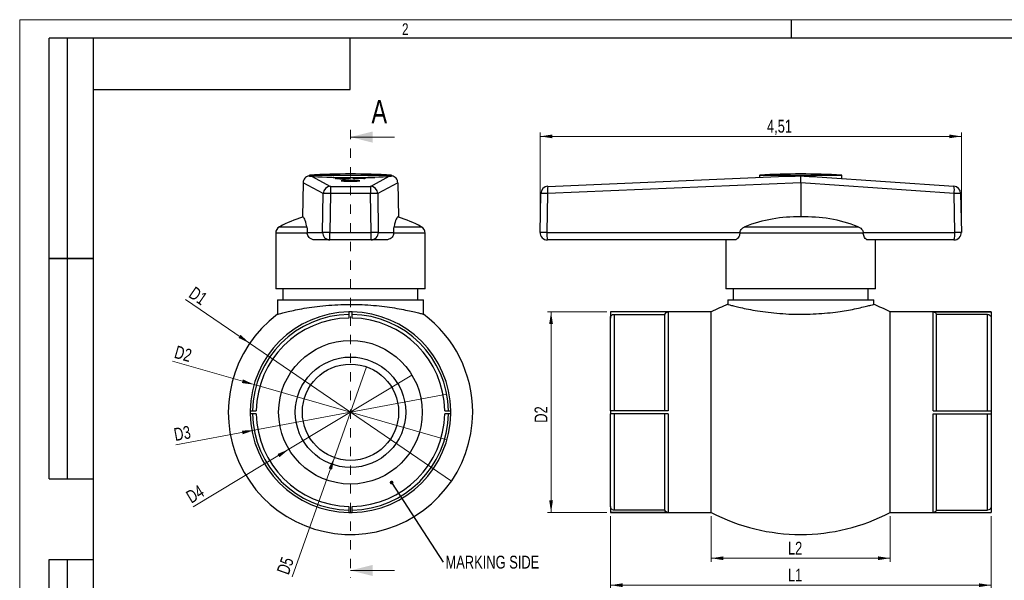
# Model space of a CAD drawing. Header units: inches. Extents: x 0 to 16.7, y 0 to 11.7.
# Tile 2 of 3: x 0 to 10.6, y 5.7 to 11.7. Entities that reach past the tile are written whole.
import ezdxf

# ---------------------------------------------------------------- set-up
doc = ezdxf.new("R2010")
doc.units = ezdxf.units.IN
doc.header["$MEASUREMENT"] = 0
doc.linetypes.add('HIDDEN', pattern=[0.075, 0.05, -0.025])
doc.layers.add('ОСЕВЫЕ', color=7, linetype='Continuous')
doc.styles.add('SLDTEXTSTYLE0', font='TXT', dxfattribs={"width": 0.75})
doc.dimstyles.new('SLDDIMSTYLE0', dxfattribs={"dimtxt": 0.137795, "dimasz": 0.13, "dimexe": 0, "dimexo": 0.0625, "dimgap": 0.034449, "dimtad": 1, "dimrnd": 1e-09, "dimzin": 12, "dimdsep": 46, "dimtxsty": 'SLDTEXTSTYLE0', "dimblk1": 'NONE', "dimsah": 1, "dimcen": 0, "dimadec": 0, "dimazin": 3, "dimtfac": 1, "dimtmove": 0, "dimatfit": 3, "dimldrblk": 'NONE', "dimfxl": 0, "dimfrac": 2, "dimtolj": 1, "dimtzin": 12, "dimarcsym": 0})
doc.dimstyles.new('SLDDIMSTYLE1', dxfattribs={"dimtxt": 0.18, "dimasz": 0.04, "dimexe": 0, "dimexo": 0.0625, "dimgap": 0, "dimtad": 0, "dimtih": 1, "dimtoh": 1, "dimdec": 0, "dimrnd": 1e-09, "dimzin": 0, "dimdsep": 46, "dimtxsty": 'Standard', "dimblk1": 'DOT', "dimblk2": 'DOT', "dimsah": 1, "dimcen": 0.09, "dimadec": 0, "dimazin": 0, "dimtfac": 0.04, "dimtdec": 0, "dimtofl": 0, "dimtmove": 0, "dimatfit": 3, "dimldrblk": 'DOT', "dimfxl": 0, "dimfrac": 2, "dimtolj": 1, "dimtzin": 0, "dimarcsym": 0})
doc.dimstyles.new('SLDDIMSTYLE2', dxfattribs={"dimtxt": 0.137795, "dimasz": 0.13, "dimexe": 0, "dimexo": 0.0625, "dimgap": 0.034449, "dimtad": 1, "dimrnd": 1e-09, "dimzin": 12, "dimdsep": 46, "dimtxsty": 'SLDTEXTSTYLE0', "dimsah": 1, "dimcen": 0.09, "dimadec": 0, "dimazin": 3, "dimtfac": 1, "dimtofl": 0, "dimtmove": 0, "dimatfit": 3, "dimfxl": 0, "dimfrac": 2, "dimtolj": 1, "dimtzin": 12, "dimarcsym": 0})

# ---------------------------------------------------------------- blocks, each defined once
blk = doc.blocks.new('_D')
at = {"color": 7, "linetype": 'Continuous', "lineweight": 0}
for q in [(1.779, 8.694), (4.627, 6.745)]:
    blk.add_line((2.464, 8.225), q, dxfattribs=at)
at = {"color": 7, "linetype": 'Continuous', "lineweight": 18}
blk.add_solid([(2.464, 8.225), (2.368, 8.315), (2.346, 8.282)], dxfattribs=at)
at = {"color": 7, "linetype": 'Continuous', "lineweight": 18, "insert": (1.879, 8.84), "char_height": 0.1378, "attachment_point": 1, "rotation": 325.6256, "style": 'SLDTEXTSTYLE0'}
blk.add_mtext('D1', dxfattribs=at)
blk = doc.blocks.new('_None')
blk = doc.blocks.new('_D_1')
at = {"color": 7, "linetype": 'Continuous', "lineweight": 0}
for q in [(1.637, 8.033), (4.579, 7.189)]:
    blk.add_line((2.513, 7.781), q, dxfattribs=at)
at = {"color": 7, "linetype": 'Continuous', "lineweight": 18}
blk.add_solid([(2.513, 7.781), (2.393, 7.837), (2.382, 7.798)], dxfattribs=at)
at = {"color": 7, "linetype": 'Continuous', "lineweight": 18, "insert": (1.686, 8.203), "char_height": 0.1378, "attachment_point": 1, "rotation": 343.9894, "style": 'SLDTEXTSTYLE0'}
blk.add_mtext('D2', dxfattribs=at)
blk = doc.blocks.new('_D_2')
at = {"color": 7, "linetype": 'Continuous', "lineweight": 0}
for q in [(4.577, 7.677), (1.675, 7.136)]:
    blk.add_line((2.514, 7.293), q, dxfattribs=at)
at = {"color": 7, "linetype": 'Continuous', "lineweight": 18}
blk.add_arc((3.546, 7.485), 1.049, 181.2672, 192.7127, dxfattribs=at)
blk.add_solid([(2.514, 7.293), (2.383, 7.288), (2.39, 7.249)], dxfattribs=at)
at = {"color": 7, "linetype": 'Continuous', "lineweight": 18, "insert": (1.643, 7.311), "char_height": 0.1378, "attachment_point": 1, "rotation": 10.5641, "style": 'SLDTEXTSTYLE0'}
blk.add_mtext('D3', dxfattribs=at)
blk = doc.blocks.new('_D_3')
at = {"color": 7, "linetype": 'Continuous', "lineweight": 0}
for q in [(4.205, 7.882), (1.861, 6.47)]:
    blk.add_line((2.886, 7.088), q, dxfattribs=at)
at = {"color": 7, "linetype": 'Continuous', "lineweight": 18}
blk.add_solid([(2.886, 7.088), (2.765, 7.038), (2.785, 7.004)], dxfattribs=at)
at = {"color": 7, "linetype": 'Continuous', "lineweight": 18, "insert": (1.769, 6.622), "char_height": 0.1378, "attachment_point": 1, "rotation": 31.0561, "style": 'SLDTEXTSTYLE0'}
blk.add_mtext('D4', dxfattribs=at)
blk = doc.blocks.new('_D_4')
at = {"color": 7, "linetype": 'Continuous', "lineweight": 0}
for q in [(3.718, 7.971), (2.919, 5.721)]:
    blk.add_line((3.373, 6.999), q, dxfattribs=at)
at = {"color": 7, "linetype": 'Continuous', "lineweight": 18}
blk.add_solid([(3.373, 6.999), (3.311, 6.883), (3.348, 6.87)], dxfattribs=at)
at = {"color": 7, "linetype": 'Continuous', "lineweight": 18, "insert": (2.752, 5.78), "char_height": 0.1378, "attachment_point": 1, "rotation": 70.4532, "style": 'SLDTEXTSTYLE0'}
blk.add_mtext('D5', dxfattribs=at)
blk = doc.blocks.new('SW_NOTE_0_1')
at = {"color": 0, "linetype": 'Continuous', "lineweight": 0, "insert": (0.024, 0.069), "char_height": 0.1378, "attachment_point": 1, "style": 'SLDTEXTSTYLE0'}
blk.add_mtext('MARKING SIDE', dxfattribs=at)
blk = doc.blocks.new('_Dot')
at = {"color": 0, "linetype": 'ByBlock', "lineweight": -2}
blk.add_line((-0.5, 0), (-1, 0), dxfattribs=at)
at = {"color": 0, "linetype": 'ByBlock', "const_width": 0.5}
blk.add_lwpolyline([(-0.25, 0, 1), (0.25, 0, 1)], format="xyb", close=True, dxfattribs=at)
blk = doc.blocks.new('_D_5')
at = {"color": 7, "linetype": 'Continuous', "lineweight": 0}
for p, q in [((6.332, 6.371), (6.332, 5.592)), ((10.413, 6.371), (10.413, 5.592)), ((10.413, 5.631), (6.332, 5.631))]:
    blk.add_line(p, q, dxfattribs=at)
at = {"color": 7, "linetype": 'Continuous', "lineweight": 18}
for points in [[(6.332, 5.631), (6.462, 5.611), (6.462, 5.651)], [(10.413, 5.631), (10.283, 5.651), (10.283, 5.611)]]:
    blk.add_solid(points, dxfattribs=at)
at = {"color": 7, "linetype": 'Continuous', "lineweight": 18, "insert": (8.235, 5.809), "char_height": 0.1378, "attachment_point": 1, "style": 'SLDTEXTSTYLE0'}
blk.add_mtext('L1', dxfattribs=at)
blk = doc.blocks.new('_D_6')
at = {"color": 7, "linetype": 'Continuous', "lineweight": 0}
for p, q in [((7.413, 6.371), (7.413, 5.88)), ((9.331, 6.371), (9.331, 5.88)), ((7.413, 5.92), (9.331, 5.92))]:
    blk.add_line(p, q, dxfattribs=at)
at = {"color": 7, "linetype": 'Continuous', "lineweight": 18}
for points in [[(7.413, 5.92), (7.543, 5.9), (7.543, 5.94)], [(9.331, 5.92), (9.201, 5.94), (9.201, 5.9)]]:
    blk.add_solid(points, dxfattribs=at)
at = {"color": 7, "linetype": 'Continuous', "lineweight": 18, "insert": (8.235, 6.097), "char_height": 0.1378, "attachment_point": 1, "style": 'SLDTEXTSTYLE0'}
blk.add_mtext('L2', dxfattribs=at)
blk = doc.blocks.new('_D_7')
at = {"color": 7, "linetype": 'Continuous', "lineweight": 0}
for p, q in [((6.292, 8.56), (5.657, 8.56)), ((5.696, 8.56), (5.696, 6.41)), ((6.292, 6.41), (5.657, 6.41))]:
    blk.add_line(p, q, dxfattribs=at)
at = {"color": 7, "linetype": 'Continuous', "lineweight": 18}
for points in [[(5.696, 8.56), (5.676, 8.43), (5.716, 8.43)], [(5.696, 6.41), (5.716, 6.54), (5.676, 6.54)]]:
    blk.add_solid(points, dxfattribs=at)
at = {"color": 7, "linetype": 'Continuous', "lineweight": 18, "insert": (5.519, 7.372), "char_height": 0.1378, "attachment_point": 1, "rotation": 90, "style": 'SLDTEXTSTYLE0'}
blk.add_mtext('D2', dxfattribs=at)
blk = doc.blocks.new('_D_8')
at = {"color": 7, "linetype": 'Continuous', "lineweight": 0}
for p, q in [((5.579, 9.452), (5.579, 10.482)), ((10.094, 9.452), (10.094, 10.482)), ((10.094, 10.442), (5.579, 10.442))]:
    blk.add_line(p, q, dxfattribs=at)
at = {"color": 7, "linetype": 'Continuous', "lineweight": 18}
for points in [[(5.579, 10.442), (5.709, 10.422), (5.709, 10.462)], [(10.094, 10.442), (9.964, 10.462), (9.964, 10.422)]]:
    blk.add_solid(points, dxfattribs=at)
at = {"color": 7, "linetype": 'Continuous', "lineweight": 18, "insert": (8.01, 10.62), "char_height": 0.1378, "attachment_point": 1, "style": 'SLDTEXTSTYLE0'}
blk.add_mtext('4,51', dxfattribs=at)

msp = doc.modelspace()

# ---------------------------------------------------------------- linework, layer by layer
at = {"color": 7, "linetype": 'Continuous', "lineweight": 25}
for p, q in [((0.315, 6.772), (0.315, 11.496)), ((0.787, 11.496), (0.315, 11.496)), ((0.315, 6.772), (0.315, 11.496)), ((0.512, 6.772), (0.512, 11.496)), ((0.512, 6.772), (0.512, 11.496)), ((0.787, 11.496), (0.787, 0.197)), ((16.339, 11.496), (0.787, 11.496)), ((0.787, 11.496), (0.787, 0.197)), ((3.543, 10.945), (3.543, 11.496)), ((0.787, 10.945), (3.543, 10.945)), ((3.106, 10.028), (3.106, 10.018)), ((3.106, 10.028), (3.986, 10.028)), ((3.986, 10.018), (3.986, 10.028)), ((7.932, 10.028), (7.932, 10.003)), ((7.932, 10.028), (8.777, 10.028)), ((8.777, 10.028), (8.812, 10.028)), ((8.812, 9.991), (8.812, 10.028)), ((3.038, 9.944), (3.032, 9.578)), ((3.254, 9.829), (3.038, 9.944)), ((3.129, 10.015), (3.332, 9.906)), ((3.366, 10.002), (3.359, 10.001)), ((3.366, 10.001), (3.366, 10.002)), ((3.579, 9.995), (3.582, 9.995)), ((3.579, 9.988), (3.579, 9.995)), ((3.594, 9.988), (3.579, 9.988)), ((3.582, 9.995), (3.686, 9.989)), ((3.582, 9.988), (3.582, 9.995)), ((3.594, 9.993), (3.594, 9.988)), ((3.697, 9.988), (3.594, 9.993)), ((3.686, 9.995), (3.701, 9.995)), ((3.686, 9.989), (3.686, 9.995)), ((3.686, 9.988), (3.686, 9.989)), ((3.701, 9.988), (3.697, 9.988)), ((3.701, 9.995), (3.701, 9.988)), ((3.808, 10.003), (3.731, 10.003)), ((3.731, 10.003), (3.735, 10.003)), ((3.735, 10.001), (3.735, 10.003)), ((3.743, 10.002), (3.747, 10.001)), ((3.747, 10.001), (3.808, 10.003)), ((3.759, 9.906), (3.962, 10.015)), ((4.053, 9.944), (3.838, 9.829)), ((4.053, 9.944), (4.06, 9.578)), ((8.372, 9.944), (5.658, 9.829)), ((5.661, 9.906), (8.216, 10.015)), ((8.372, 9.944), (8.372, 9.578)), ((10.016, 9.831), (8.372, 9.944)), ((8.547, 10.009), (10.013, 9.908)), ((3.247, 9.413), (3.254, 9.829)), ((3.332, 9.829), (3.325, 9.413)), ((3.332, 9.906), (3.332, 9.829)), ((3.332, 9.906), (3.759, 9.906)), ((3.759, 9.829), (3.332, 9.829)), ((3.759, 9.906), (3.759, 9.829)), ((3.766, 9.413), (3.759, 9.829)), ((3.838, 9.829), (3.844, 9.413)), ((5.579, 9.413), (5.586, 9.829)), ((5.658, 9.829), (5.651, 9.413)), ((10.024, 9.413), (10.016, 9.831)), ((10.086, 9.831), (10.094, 9.413)), ((2.744, 9.404), (2.744, 8.807)), ((3.081, 9.413), (3.081, 9.404)), ((3.081, 9.413), (3.247, 9.413)), ((3.325, 9.332), (3.325, 9.413)), ((3.325, 9.413), (3.766, 9.413)), ((3.766, 9.332), (3.766, 9.413)), ((3.844, 9.413), (4.01, 9.413)), ((4.01, 9.404), (4.01, 9.413)), ((4.347, 8.807), (4.347, 9.404)), ((5.651, 9.413), (7.72, 9.413)), ((7.719, 9.404), (7.72, 9.413)), ((9.042, 9.404), (7.719, 9.404)), ((7.774, 9.474), (8.987, 9.474)), ((9.041, 9.413), (9.042, 9.404)), ((9.041, 9.413), (10.024, 9.413)), ((3.325, 9.332), (3.164, 9.332)), ((3.766, 9.332), (3.325, 9.332)), ((3.927, 9.332), (3.766, 9.332)), ((7.667, 9.332), (5.657, 9.332)), ((7.571, 9.332), (7.571, 8.807)), ((10.015, 9.332), (9.09, 9.332)), ((9.173, 8.807), (9.173, 9.332)), ((0.315, 9.134), (0.787, 9.134)), ((0.787, 9.134), (0.315, 9.134)), ((4.347, 8.807), (2.744, 8.807)), ((2.822, 8.807), (2.822, 8.691)), ((4.269, 8.691), (4.269, 8.807)), ((8.372, 8.807), (7.571, 8.807)), ((7.649, 8.807), (7.649, 8.691)), ((9.173, 8.807), (8.372, 8.807)), ((9.096, 8.691), (9.096, 8.807)), ((2.762, 8.691), (2.762, 8.535)), ((2.762, 8.691), (4.329, 8.691)), ((4.329, 8.535), (4.329, 8.691)), ((7.589, 8.691), (7.589, 8.64)), ((7.589, 8.691), (9.156, 8.691)), ((9.156, 8.641), (9.156, 8.691)), ((3.53, 8.495), (3.53, 8.56)), ((3.562, 8.56), (3.562, 8.495)), ((7.413, 8.56), (6.332, 8.56)), ((6.952, 8.56), (6.332, 8.56)), ((6.332, 8.56), (6.332, 8.56)), ((6.332, 8.56), (6.332, 8.495)), ((6.952, 8.56), (6.952, 7.501)), ((7.413, 7.485), (7.413, 8.56)), ((10.413, 8.56), (9.331, 8.56)), ((9.331, 7.485), (9.331, 8.56)), ((9.792, 7.501), (9.792, 8.56)), ((9.792, 8.56), (10.413, 8.56)), ((10.413, 8.56), (10.413, 8.56)), ((10.413, 8.56), (10.413, 8.495)), ((6.332, 7.501), (6.332, 8.495)), ((6.371, 8.534), (6.371, 7.501)), ((6.371, 8.534), (6.915, 8.534)), ((6.915, 7.501), (6.915, 8.534)), ((9.829, 7.501), (9.829, 8.534)), ((10.373, 8.534), (9.829, 8.534)), ((10.373, 7.501), (10.373, 8.534)), ((10.413, 8.495), (10.413, 7.501)), ((2.471, 7.501), (2.536, 7.501)), ((4.556, 7.501), (4.62, 7.501)), ((6.332, 7.501), (6.332, 7.469)), ((6.952, 7.501), (6.332, 7.501)), ((9.792, 7.501), (10.413, 7.501)), ((10.413, 7.501), (10.413, 7.469)), ((2.536, 7.469), (2.471, 7.469)), ((4.62, 7.469), (4.556, 7.469)), ((6.952, 7.469), (6.332, 7.469)), ((6.332, 6.475), (6.332, 7.469)), ((6.371, 7.469), (6.371, 6.436)), ((6.915, 6.436), (6.915, 7.469)), ((6.952, 7.469), (6.952, 6.41)), ((7.413, 6.41), (7.413, 7.485)), ((9.331, 6.41), (9.331, 7.485)), ((9.792, 6.41), (9.792, 7.469)), ((9.792, 7.469), (10.413, 7.469)), ((9.829, 6.436), (9.829, 7.469)), ((10.373, 6.436), (10.373, 7.469)), ((10.413, 7.469), (10.413, 6.475)), ((0.315, 6.772), (0.787, 6.772)), ((3.53, 6.41), (3.53, 6.475)), ((3.562, 6.475), (3.562, 6.41)), ((6.332, 6.475), (6.332, 6.41)), ((10.413, 6.475), (10.413, 6.41)), ((6.332, 6.41), (7.413, 6.41)), ((6.332, 6.41), (6.332, 6.41)), ((6.952, 6.41), (6.332, 6.41)), ((6.915, 6.436), (6.371, 6.436)), ((9.331, 6.41), (10.413, 6.41)), ((9.792, 6.41), (10.413, 6.41)), ((9.829, 6.436), (10.373, 6.436)), ((10.413, 6.41), (10.413, 6.41)), ((0.315, 0.197), (0.315, 5.906)), ((0.315, 5.906), (0.787, 5.906)), ((0.512, 0.197), (0.512, 5.906))]:
    msp.add_line(p, q, dxfattribs=at)
at = {"color": 7, "linetype": 'HIDDEN', "lineweight": 18}
msp.add_line((3.546, 10.513), (3.546, 5.71), dxfattribs=at)
at = {"color": 7, "linetype": 'Continuous', "lineweight": 18}
for p, q in [((4.018, 10.435), (3.546, 10.435)), ((4.018, 5.789), (3.546, 5.789))]:
    msp.add_line(p, q, dxfattribs=at)
at = {"color": 8, "linetype": 'Continuous', "lineweight": 25}
for p, q in [((3.081, 9.404), (2.744, 9.404)), ((2.786, 9.474), (3.078, 9.474)), ((4.347, 9.404), (4.01, 9.404)), ((4.014, 9.474), (4.305, 9.474))]:
    msp.add_line(p, q, dxfattribs=at)
at = {"color": 7, "linetype": 'Continuous'}
msp.add_line((2.762, 8.691), (2.762, 8.535), dxfattribs=at)
at = {"color": 7, "linetype": 'Continuous', "lineweight": 25, "flags": 128}
for points in [[(3.546, 9.97), (3.52, 9.97), (3.496, 9.969), (3.476, 9.969), (3.46, 9.968), (3.45, 9.967), (3.446, 9.966), (3.45, 9.965), (3.46, 9.964), (3.476, 9.963), (3.496, 9.962), (3.52, 9.962), (3.546, 9.961), (3.571, 9.962), (3.595, 9.962), (3.616, 9.963), (3.632, 9.964), (3.641, 9.965), (3.645, 9.966), (3.641, 9.967), (3.632, 9.968), (3.616, 9.969), (3.595, 9.969), (3.571, 9.97), (3.546, 9.97)], [(3.078, 9.474), (3.072, 9.5), (3.067, 9.522), (3.061, 9.541), (3.056, 9.556), (3.05, 9.567), (3.044, 9.574), (3.038, 9.578), (3.032, 9.578)], [(4.06, 9.578), (4.054, 9.578), (4.048, 9.574), (4.042, 9.567), (4.036, 9.556), (4.03, 9.541), (4.024, 9.522), (4.019, 9.5), (4.014, 9.474)]]:
    msp.add_lwpolyline(points, dxfattribs=at)
at = {"color": 7, "linetype": 'Continuous', "lineweight": 25}
for radius in [0.77, 0.592, 0.516]:
    msp.add_circle((3.546, 7.485), radius, dxfattribs=at)
for centre, radius, start, end in [((3.546, 1.839), 8.2, 86.9245, 93.0755), ((8.372, 1.839), 8.2, 86.9245, 93.0755), ((3.546, 23.957), 13.957, 269.2323, 270.8094), ((3.546, 23.418), 13.416, 269.2323, 270.8094), ((3.532, 8.798), 1.168, 89.3095, 93.6131), ((3.558, 8.717), 1.249, 86.5266, 90.5508), ((3.332, 9.828), 0.0789, 90.2885, 178.8427), ((3.293, 8.484), 1.345, 88.3286, 91.6714), ((3.759, 9.828), 0.0789, 1.1573, 89.7115), ((3.799, 8.484), 1.345, 88.3286, 91.6714), ((5.665, 9.828), 0.0787, 92.4286, 179), ((5.622, 8.737), 1.092, 88.1001, 91.8999), ((5.904, 9.858), 0.247, 168.813, 186.8076), ((9.843, 9.862), 0.176, 349.9885, 15.3463), ((10.007, 9.83), 0.0787, 1, 86.0557), ((10.051, 8.758), 1.073, 88.1391, 91.8609), ((3.546, 8.032), 1.629, 108.3907, 117.7715), ((3.546, 8.032), 1.629, 62.2285, 71.6093), ((8.331, 8.049), 1.53, 88.468, 111.3548), ((8.43, 8.058), 1.521, 68.524, 92.1974), ((2.823, 9.404), 0.0787, 117.7715, 180), ((3.325, 9.411), 0.0786, 178.9105, 269.9059), ((3.286, 8.068), 1.345, 88.3286, 91.6714), ((3.805, 8.068), 1.345, 88.3286, 91.6714), ((3.766, 9.411), 0.0786, 270.0941, 1.0895), ((4.268, 9.404), 0.0787, 0, 62.2285), ((5.657, 9.411), 0.0787, 179, 270), ((5.615, 8.321), 1.092, 88.1001, 91.8999), ((5.908, 9.392), 0.258, 175.5154, 193.466), ((9.841, 9.393), 0.184, 340.9131, 6.2506), ((10.015, 9.411), 0.0787, 270, 1), ((10.059, 8.34), 1.073, 88.1391, 91.8609), ((3.546, 7.485), 1.075, 90.8605, 179.1395), ((3.546, 7.485), 1.075, 89.1395, 90.8605), ((3.546, 7.485), 1.075, 0.8605, 89.1395), ((8.372, 6.724), 2.071, 112.1621, 117.5737), ((8.372, 6.724), 2.071, 62.4263, 67.8249), ((3.546, 7.485), 1.31, 126.6911, 0), ((3.546, 7.485), 1.049, 90.8813, 179.1187), ((3.546, 7.485), 1.01, 90.9157, 179.0843), ((3.546, 7.485), 1.049, 0.8813, 89.1187), ((3.546, 7.485), 1.01, 0.9157, 89.0843), ((3.546, 7.485), 1.31, 0, 53.2771), ((3.546, 7.485), 1.075, 179.1395, 180.8605), ((3.546, 7.485), 1.075, 359.1395, 0.8605), ((3.546, 7.485), 1.075, 180.8605, 269.1395), ((3.546, 7.485), 1.049, 180.8813, 269.1187), ((3.546, 7.485), 1.01, 180.9157, 269.0843), ((3.546, 7.485), 1.01, 270.9157, 359.0843), ((3.546, 7.485), 1.049, 270.8813, 359.1187), ((3.546, 7.485), 1.075, 270.8605, 359.1395), ((3.546, 7.485), 1.075, 269.1395, 270.8605), ((8.372, 8.246), 2.071, 242.4263, 297.5737)]:
    msp.add_arc(centre, radius, start, end, dxfattribs=at)
for centre, major_axis, ratio, start_param, end_param in [((3.085, 9.96), (0.0151, 0.0799), 0.555585, 1.867015, 1.870004), ((3.546, 10.021), (0.445, 0), 0.042412, 3.500382, 5.924396), ((4.006, 9.96), (-0.0151, 0.0799), 0.555585, 4.413181, 4.416171), ((8.776, 9.96), (0.404, 0.016), 0.194587, 3.130908, 3.133897)]:
    msp.add_ellipse(centre, major_axis=major_axis, ratio=ratio, start_param=start_param, end_param=end_param, dxfattribs=at)
for points, knots in [([(3.101, 10.02), (3.101, 10.02), (3.092, 10.018), (3.075, 10.011), (3.055, 9.994), (3.041, 9.971), (3.039, 9.953), (3.038, 9.944)], [0, 0, 0, 0, 0.001745, 0.251501, 0.500779, 0.750399, 1, 1, 1, 1]), ([(3.101, 10.02), (3.102, 10.019), (3.104, 10.016), (3.121, 10.015), (3.129, 10.015)], [0, 0, 0, 0, 0.491809, 1, 1, 1, 1]), ([(3.382, 9.991), (3.383, 9.992), (3.386, 9.993), (3.407, 9.994), (3.435, 9.995), (3.454, 9.995), (3.463, 9.995)], [0, 0, 0, 0, 0.279731, 0.559327, 0.77968, 1, 1, 1, 1]), ([(3.465, 9.988), (3.452, 9.988), (3.428, 9.988), (3.401, 9.989), (3.384, 9.99), (3.382, 9.991), (3.382, 9.991)], [0, 0, 0, 0, 0.279663, 0.559354, 0.779636, 1, 1, 1, 1]), ([(3.464, 9.994), (3.454, 9.994), (3.434, 9.994), (3.411, 9.993), (3.398, 9.992), (3.396, 9.992), (3.396, 9.991)], [0, 0, 0, 0, 0.2796353, 0.5593404, 0.7796271, 1, 1, 1, 1]), ([(3.396, 9.991), (3.397, 9.991), (3.399, 9.99), (3.418, 9.989), (3.441, 9.988), (3.456, 9.988), (3.464, 9.988)], [0, 0, 0, 0, 0.279406, 0.559071, 0.779459, 1, 1, 1, 1]), ([(3.463, 9.995), (3.476, 9.995), (3.5, 9.995), (3.528, 9.994), (3.545, 9.992), (3.546, 9.992), (3.547, 9.991)], [0, 0, 0, 0, 0.279742, 0.559337, 0.779571, 1, 1, 1, 1]), ([(3.533, 9.991), (3.532, 9.992), (3.529, 9.992), (3.51, 9.993), (3.487, 9.994), (3.472, 9.994), (3.464, 9.994)], [0, 0, 0, 0, 0.279466, 0.558858, 0.779479, 1, 1, 1, 1]), ([(3.464, 9.988), (3.474, 9.988), (3.494, 9.989), (3.517, 9.989), (3.531, 9.99), (3.532, 9.991), (3.533, 9.991)], [0, 0, 0, 0, 0.279813, 0.559357, 0.779636, 1, 1, 1, 1]), ([(3.547, 9.991), (3.546, 9.991), (3.543, 9.99), (3.52, 9.989), (3.493, 9.988), (3.474, 9.988), (3.465, 9.988)], [0, 0, 0, 0, 0.279625, 0.559352, 0.779583, 1, 1, 1, 1]), ([(3.962, 10.015), (3.97, 10.015), (3.987, 10.016), (3.989, 10.019), (3.991, 10.02)], [0, 0, 0, 0, 0.491965, 1, 1, 1, 1]), ([(4.053, 9.944), (4.052, 9.953), (4.05, 9.971), (4.036, 9.994), (4.016, 10.011), (3.999, 10.018), (3.991, 10.02), (3.991, 10.02)], [0, 0, 0, 0, 0.249601, 0.499221, 0.748499, 0.998255, 1, 1, 1, 1]), ([(8.216, 10.015), (8.241, 10.015), (8.292, 10.016), (8.345, 10.019), (8.372, 10.02)], [0, 0, 0, 0, 0.491965, 1, 1, 1, 1]), ([(8.372, 9.944), (8.372, 9.953), (8.372, 9.971), (8.372, 9.994), (8.372, 10.011), (8.372, 10.018), (8.372, 10.02), (8.372, 10.02)], [0, 0, 0, 0, 0.249601, 0.499221, 0.748499, 0.998255, 1, 1, 1, 1]), ([(8.372, 10.02), (8.396, 10.018), (8.445, 10.014), (8.504, 10.012), (8.537, 10.01), (8.547, 10.009)], [0, 0, 0, 0, 0.403265, 0.818118, 1, 1, 1, 1]), ([(3.078, 9.474), (3.078, 9.469), (3.08, 9.46), (3.081, 9.439), (3.081, 9.423), (3.081, 9.414), (3.081, 9.413)], [0, 0, 0, 0, 0.389721, 0.686687, 0.939665, 1, 1, 1, 1]), ([(3.164, 9.332), (3.152, 9.334), (3.13, 9.336), (3.104, 9.355), (3.088, 9.377), (3.083, 9.394), (3.082, 9.402), (3.081, 9.404)], [0, 0, 0, 0, 0.305894, 0.597134, 0.798435, 0.966548, 1, 1, 1, 1]), ([(4.01, 9.404), (4.009, 9.399), (4.007, 9.388), (3.999, 9.369), (3.982, 9.35), (3.957, 9.336), (3.938, 9.334), (3.927, 9.332)], [0, 0, 0, 0, 0.102173, 0.26985, 0.49408, 0.721929, 1, 1, 1, 1]), ([(4.01, 9.413), (4.01, 9.42), (4.01, 9.435), (4.011, 9.455), (4.013, 9.467), (4.013, 9.472), (4.014, 9.474)], [0, 0, 0, 0, 0.266038, 0.530882, 0.896439, 1, 1, 1, 1]), ([(7.719, 9.404), (7.719, 9.399), (7.717, 9.388), (7.711, 9.369), (7.7, 9.35), (7.684, 9.336), (7.673, 9.334), (7.667, 9.332)], [0, 0, 0, 0, 0.102173, 0.26985, 0.49408, 0.721929, 1, 1, 1, 1]), ([(7.72, 9.413), (7.722, 9.42), (7.725, 9.435), (7.742, 9.455), (7.759, 9.467), (7.772, 9.472), (7.774, 9.474)], [0, 0, 0, 0, 0.266038, 0.530882, 0.896439, 1, 1, 1, 1]), ([(8.987, 9.474), (8.997, 9.469), (9.015, 9.46), (9.033, 9.439), (9.04, 9.423), (9.041, 9.414), (9.041, 9.413)], [0, 0, 0, 0, 0.389025, 0.686498, 0.940176, 1, 1, 1, 1]), ([(9.09, 9.332), (9.084, 9.334), (9.072, 9.336), (9.057, 9.355), (9.047, 9.377), (9.043, 9.394), (9.042, 9.402), (9.042, 9.404)], [0, 0, 0, 0, 0.3063, 0.59689, 0.79845, 0.966986, 1, 1, 1, 1]), ([(2.763, 8.535), (2.764, 8.536), (2.767, 8.536), (2.797, 8.544), (2.845, 8.557), (2.913, 8.573), (2.999, 8.59), (3.101, 8.608), (3.218, 8.623), (3.343, 8.635), (3.474, 8.641), (3.605, 8.642), (3.733, 8.636), (3.854, 8.626), (3.968, 8.611), (4.071, 8.594), (4.162, 8.576), (4.235, 8.559), (4.289, 8.546), (4.323, 8.537), (4.327, 8.536), (4.329, 8.535)], [0, 0, 0, 0, 0.046185, 0.098966, 0.150096, 0.202626, 0.255297, 0.30944, 0.363017, 0.41821, 0.470655, 0.524707, 0.575769, 0.628291, 0.67979, 0.732696, 0.785775, 0.840365, 0.893823, 0.94892, 1, 1, 1, 1]), ([(6.915, 8.534), (6.918, 8.542), (6.923, 8.548), (6.936, 8.557), (6.944, 8.56), (6.952, 8.56)], [0, 0, 0, 0, 0.5, 0.5, 1, 1, 1, 1]), ([(7.591, 8.64), (7.591, 8.641), (7.589, 8.641), (7.609, 8.636), (7.648, 8.626), (7.708, 8.611), (7.786, 8.594), (7.882, 8.576), (7.992, 8.559), (8.115, 8.546), (8.243, 8.537), (8.375, 8.534), (8.504, 8.537), (8.63, 8.546), (8.742, 8.558), (8.842, 8.573), (8.898, 8.583), (8.926, 8.588)], [0, 0, 0, 0, 0.032944, 0.101008, 0.17102, 0.239667, 0.310189, 0.380942, 0.45371, 0.52497, 0.598412, 0.667658, 0.739001, 0.806869, 0.876636, 0.937675, 1, 1, 1, 1]), ([(8.926, 8.588), (8.955, 8.594), (9.014, 8.606), (9.081, 8.622), (9.128, 8.634), (9.153, 8.64), (9.153, 8.641), (9.153, 8.641)], [0, 0, 0, 0, 0.211608, 0.42923, 0.640876, 0.858932, 1, 1, 1, 1]), ([(9.792, 8.56), (9.8, 8.56), (9.808, 8.557), (9.821, 8.548), (9.826, 8.542), (9.829, 8.534)], [0, 0, 0, 0, 0.5, 0.5, 1, 1, 1, 1]), ([(6.332, 8.495), (6.332, 8.5), (6.333, 8.505), (6.336, 8.515), (6.339, 8.519), (6.35, 8.53), (6.36, 8.534), (6.371, 8.534)], [0, 0, 0, 0, 0.25, 0.25, 0.5, 0.5, 1, 1, 1, 1]), ([(10.373, 8.534), (10.378, 8.534), (10.384, 8.533), (10.393, 8.529), (10.397, 8.526), (10.408, 8.516), (10.413, 8.505), (10.413, 8.495)], [0, 0, 0, 0, 0.25, 0.25, 0.5, 0.5, 1, 1, 1, 1]), ([(6.371, 6.436), (6.366, 6.436), (6.361, 6.437), (6.351, 6.441), (6.347, 6.444), (6.336, 6.455), (6.332, 6.465), (6.332, 6.475)], [0, 0, 0, 0, 0.25, 0.25, 0.5, 0.5, 1, 1, 1, 1]), ([(10.413, 6.475), (10.413, 6.47), (10.412, 6.465), (10.408, 6.455), (10.405, 6.451), (10.394, 6.44), (10.384, 6.436), (10.373, 6.436)], [0, 0, 0, 0, 0.25, 0.25, 0.5, 0.5, 1, 1, 1, 1]), ([(6.952, 6.41), (6.944, 6.41), (6.936, 6.413), (6.923, 6.422), (6.918, 6.428), (6.915, 6.436)], [0, 0, 0, 0, 0.5, 0.5, 1, 1, 1, 1]), ([(9.829, 6.436), (9.826, 6.428), (9.821, 6.422), (9.808, 6.413), (9.8, 6.41), (9.792, 6.41)], [0, 0, 0, 0, 0.5, 0.5, 1, 1, 1, 1])]:
    msp.add_open_spline(points, degree=3, knots=knots, dxfattribs=at)
at = {"color": 7, "linetype": 'Continuous', "lineweight": 18}
for points in [[(3.546, 10.435), (3.782, 10.375), (3.782, 10.494)], [(3.546, 5.789), (3.782, 5.73), (3.782, 5.848)]]:
    msp.add_solid(points, dxfattribs=at)
at = {"layer": 'ОСЕВЫЕ', "lineweight": 18}
for q in [(16.535, 11.693), (0, 0)]:
    msp.add_line((0, 11.693), q, dxfattribs=at)
at = {"layer": 'ОСЕВЫЕ', "lineweight": 25}
msp.add_line((8.268, 11.693), (8.268, 11.496), dxfattribs=at)

# ---------------------------------------------------------------- block references
at = {"color": 7, "linetype": 'Continuous', "lineweight": 0}
msp.add_blockref('SW_NOTE_0_1', (4.54, 5.878), dxfattribs=at)

# ---------------------------------------------------------------- texts
at = {"color": 7, "linetype": 'Continuous', "lineweight": 0, "insert": (4.133, 11.654), "char_height": 0.125, "attachment_point": 2, "style": 'SLDTEXTSTYLE0'}
msp.add_mtext('2', dxfattribs=at)
at = {"color": 7, "linetype": 'Continuous', "insert": (3.771, 10.832), "char_height": 0.25, "attachment_point": 1, "style": 'SLDTEXTSTYLE0'}
msp.add_mtext('A', dxfattribs=at)

# ---------------------------------------------------------------- dimensions: what is measured, and where the dimension line sits
at = {"color": 7, "linetype": 'Continuous', "lineweight": 18}
dim = msp.add_linear_dim(base=(5.5786, 10.4421), p1=(10.0935, 9.4126), p2=(5.5786, 9.4126), dimstyle='SLDDIMSTYLE2', dxfattribs=at)
dim.commit()
dim.dimension.update_dxf_attribs({"geometry": '_D_8', "text_midpoint": (8.1877, 10.4421), "dimtype": 160})
for p1, p2, text, picture, middle in [((4.627, 6.745), (2.464, 8.225), 'D1', '_D', (1.875, 8.628)), ((4.579, 7.189), (2.513, 7.781), 'D2', '_D_1', (1.748, 8.001)), ((3.718, 7.971), (3.373, 6.999), 'D5', '_D_4', (2.958, 5.83)), ((4.205, 7.882), (2.886, 7.088), 'D4', '_D_3', (1.96, 6.53)), ((4.577, 7.677), (2.514, 7.293), 'D3', '_D_2', (1.789, 7.157))]:
    dim = msp.add_diameter_dim_2p(p1=p1, p2=p2, text=text, dimstyle='SLDDIMSTYLE0', override={"dimpost": '<>'}, dxfattribs=at)
    dim.commit()
    dim.dimension.update_dxf_attribs({"geometry": picture, "text_midpoint": middle, "dimtype": 163})
dim = msp.add_linear_dim(base=(5.696, 6.41), p1=(6.332, 8.56), p2=(6.332, 6.41), angle=90, text='D2', dimstyle='SLDDIMSTYLE2', dxfattribs=at)
dim.commit()
dim.dimension.update_dxf_attribs({"geometry": '_D_7', "text_midpoint": (5.696, 7.491), "dimtype": 160})
for base, p1, p2, text, picture, middle in [((6.332, 5.631), (10.413, 6.41), (6.332, 6.41), 'L1', '_D_5', (8.329, 5.631)), ((9.331, 5.92), (7.413, 6.41), (9.331, 6.41), 'L2', '_D_6', (8.329, 5.92))]:
    dim = msp.add_linear_dim(base=base, p1=p1, p2=p2, text=text, dimstyle='SLDDIMSTYLE2', dxfattribs=at)
    dim.commit()
    dim.dimension.update_dxf_attribs({"geometry": picture, "text_midpoint": middle, "dimtype": 160})

# ---------------------------------------------------------------- leaders
at = {"color": 7, "linetype": 'Continuous', "lineweight": 0}
msp.add_leader([(3.987, 6.731), (4.54, 5.878)], dimstyle='SLDDIMSTYLE1', dxfattribs=at)

doc.saveas('drawing.dxf')
